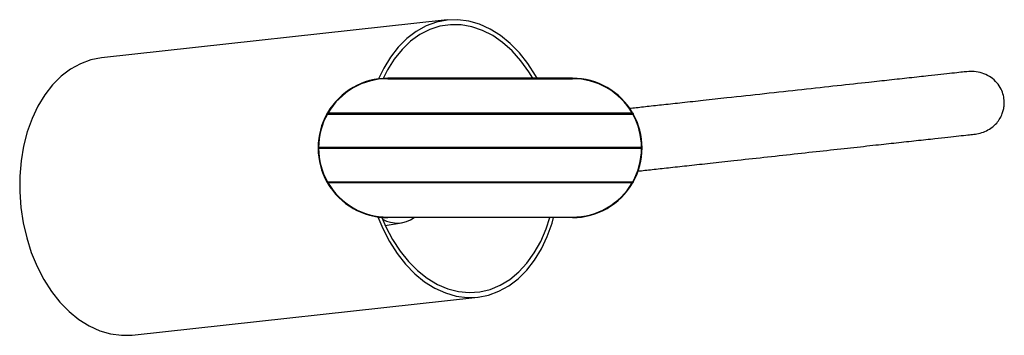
# Model space of a CAD drawing. Header units: millimetres. Extents: x 97.5 to 178.1, y 85.6 to 162.7.
# Tile 4 of 4: x 129.5 to 149.2, y 156.3 to 162.7. Entities that reach past the tile are written whole.
import ezdxf

# ---------------------------------------------------------------- set-up
doc = ezdxf.new("R2010")
doc.units = ezdxf.units.MM

msp = doc.modelspace()

# ---------------------------------------------------------------- linework, layer by layer
at = {"color": 7, "linetype": 'Continuous', "lineweight": 25}
for p, q in [((138.048, 162.6674), (131.1128, 161.9071)), ((136.8533, 161.498), (136.8533, 161.488)), ((140.5574, 161.498), (136.8533, 161.498)), ((136.8533, 161.488), (140.5574, 161.488)), ((140.5574, 161.498), (140.5574, 161.488)), ((135.6449, 160.8031), (135.6536, 160.798)), ((141.7571, 160.798), (135.6536, 160.798)), ((141.7571, 160.798), (141.7657, 160.8031)), ((135.6334, 160.7829), (135.6422, 160.778)), ((135.6422, 160.788), (135.6422, 160.778)), ((141.7685, 160.788), (135.6422, 160.788)), ((135.6422, 160.778), (141.7685, 160.778)), ((141.7685, 160.788), (141.7685, 160.778)), ((141.7685, 160.778), (141.7772, 160.7829)), ((135.4554, 160.1081), (135.4654, 160.108)), ((135.4554, 160.088), (135.4654, 160.088)), ((141.9453, 160.108), (135.4654, 160.108)), ((135.4654, 160.108), (135.4654, 160.098)), ((135.4654, 160.088), (135.4654, 160.098)), ((135.4654, 160.098), (141.9553, 160.098)), ((141.9453, 160.088), (135.4654, 160.088)), ((135.6334, 159.4131), (135.6422, 159.418)), ((135.6422, 159.418), (141.7685, 159.418)), ((135.6422, 159.408), (135.6422, 159.418)), ((141.7685, 159.418), (141.7772, 159.4131)), ((141.7685, 159.408), (141.7685, 159.418)), ((141.7685, 159.408), (135.6422, 159.408)), ((135.6449, 159.393), (135.6536, 159.398)), ((141.7571, 159.398), (135.6536, 159.398)), ((141.7571, 159.398), (141.7657, 159.393)), ((136.8533, 158.708), (140.5574, 158.708)), ((136.8533, 158.698), (136.8533, 158.708)), ((140.5574, 158.698), (136.8533, 158.698)), ((140.5574, 158.698), (140.5574, 158.708)), ((136.8038, 158.5415), (137.1321, 158.594)), ((131.723, 156.3405), (138.6582, 157.1007))]:
    msp.add_line(p, q, dxfattribs=at)
at = {"color": 7, "linetype": 'Continuous', "lineweight": 25, "flags": 128}
for points in [[(139.8483, 161.498), (139.8189, 161.5502), (139.6655, 161.7904), (139.4956, 162.0067), (139.3113, 162.1963), (139.115, 162.3569), (138.909, 162.4863), (138.6961, 162.583), (138.4789, 162.6458), (138.2601, 162.6738), (138.0425, 162.6667), (137.8287, 162.6247), (137.6216, 162.5482), (137.4236, 162.4382), (137.2374, 162.296), (137.0652, 162.1236), (136.9091, 161.9229), (136.7713, 161.6967), (136.6695, 161.4859)], [(139.7623, 161.498), (139.6826, 161.6281), (139.5221, 161.8504), (139.3464, 162.0471), (139.1578, 162.2156), (138.9587, 162.3537), (138.7517, 162.4596), (138.5394, 162.532), (138.3248, 162.5698), (138.1105, 162.5726), (137.8994, 162.5403), (137.6942, 162.4734), (137.4976, 162.3728), (137.3121, 162.2397), (137.1403, 162.0759), (136.9842, 161.8835), (136.8459, 161.6651), (136.7592, 161.4949)], [(131.1128, 161.9071), (131.1073, 161.9065), (130.8936, 161.8645), (130.6864, 161.788), (130.4885, 161.678), (130.3022, 161.5358), (130.13, 161.3634), (129.974, 161.1627), (129.8361, 160.9365), (129.7181, 160.6874), (129.6215, 160.4187), (129.5475, 160.1336), (129.497, 159.8359), (129.4707, 159.5293), (129.4689, 159.2175), (129.4915, 158.9046), (129.5384, 158.5944)], [(141.7772, 160.7829), (141.7687, 160.7979), (141.7657, 160.8031)], [(141.7772, 159.4131), (141.7687, 159.3982), (141.7657, 159.393)], [(136.6544, 158.7123), (136.7522, 158.4791), (136.8872, 158.2179), (137.0406, 157.9776), (137.2106, 157.7613), (137.3949, 157.5717), (137.5912, 157.4112), (137.7971, 157.2818), (138.01, 157.1851), (138.2273, 157.1223), (138.4461, 157.0943), (138.6637, 157.1013), (138.8775, 157.1434), (139.0846, 157.2199), (139.2825, 157.3299), (139.4688, 157.472), (139.641, 157.6445), (139.797, 157.8451), (139.9349, 158.0714), (140.0529, 158.3205), (140.1495, 158.5892), (140.1809, 158.698)], [(136.7349, 158.7031), (136.816, 158.5151), (136.9498, 158.2598), (137.1018, 158.0258), (137.2701, 157.8159), (137.4526, 157.633), (137.6468, 157.4795), (137.8502, 157.3573), (138.0601, 157.268), (138.2739, 157.2128), (138.4887, 157.1925), (138.7018, 157.2073), (138.9103, 157.2569), (139.1115, 157.3408), (139.3029, 157.4579), (139.4818, 157.6065), (139.6461, 157.7849), (139.7935, 157.9907), (139.9221, 158.2211), (140.0302, 158.4732), (140.1039, 158.698)], [(129.5384, 158.5944), (129.609, 158.2908), (129.7022, 157.9978), (129.8171, 157.7189), (129.9521, 157.4577), (130.1055, 157.2174), (130.2754, 157.0011), (130.4597, 156.8115), (130.656, 156.651), (130.862, 156.5216), (131.0749, 156.4248), (131.2921, 156.3621), (131.5109, 156.3341), (131.723, 156.3405)]]:
    msp.add_lwpolyline(points, dxfattribs=at)
at = {"color": 7, "linetype": 'Continuous', "lineweight": 25}
for centre, radius, start, end in [((136.8533, 160.1001), 1.3979, 90, 149.811), ((136.8533, 160.1001), 1.3879, 90, 149.811), ((140.5574, 160.1001), 1.3979, 30.189, 90), ((140.5574, 160.1001), 1.3879, 30.189, 90), ((136.8533, 160.1001), 1.3979, 150.76164, 179.67295), ((136.8533, 160.1001), 1.3879, 150.76164, 179.67295), ((135.6422, 160.778), 0.01, 90, 150.76164), ((141.7685, 160.778), 0.01, 29.23836, 90), ((140.5574, 160.1001), 1.3879, 0.32705, 29.23836), ((140.5574, 160.1001), 1.3979, 359.91484, 29.23836), ((135.4654, 160.108), 0.01, 179.67295, 270), ((135.4654, 160.088), 0.01, 90, 180.32705), ((136.8533, 160.096), 1.3979, 180.32705, 209.23836), ((136.8533, 160.096), 1.3879, 180.32705, 209.23836), ((140.5574, 160.096), 1.3879, 330.76164, 359.67295), ((140.5574, 160.096), 1.3979, 330.76164, 0.08516), ((135.6422, 159.418), 0.01, 209.23836, 270), ((141.7685, 159.418), 0.01, 270, 330.76164), ((136.8533, 160.096), 1.3979, 210.189, 270), ((136.8533, 160.096), 1.3879, 210.189, 270), ((140.5574, 160.096), 1.3879, 270, 329.811), ((140.5574, 160.096), 1.3979, 270, 329.811), ((137.0403, 159.1737), 0.5853, 240.26771, 305.64175)]:
    msp.add_arc(centre, radius, start, end, dxfattribs=at)
for points, knots in [([(148.4709, 161.6295), (148.4352, 161.6256), (148.3653, 161.6179), (148.1826, 161.5979), (147.9606, 161.5735), (147.6782, 161.5426), (147.336, 161.5051), (146.9362, 161.4612), (146.4616, 161.4092), (145.8897, 161.3465), (145.1874, 161.2695), (144.43, 161.1865), (143.7517, 161.1122), (143.1952, 161.0512), (142.7713, 161.0047), (142.3943, 160.9634), (142.0638, 160.9271), (141.8345, 160.902), (141.7261, 160.8901), (141.7049, 160.8878)], [0, 0, 0, 0, 0.0676214, 0.1328, 0.1952745, 0.2547891, 0.3291525, 0.3974782, 0.4595534, 0.5459613, 0.6299108, 0.7103962, 0.7870934, 0.834918, 0.8786545, 0.9188685, 0.9562064, 0.9914072, 1, 1, 1, 1]), ([(148.6087, 160.3719), (148.6524, 160.3783), (148.7355, 160.3906), (148.8621, 160.4368), (148.9745, 160.504), (149.0669, 160.5886), (149.1356, 160.6825), (149.1811, 160.7761), (149.2089, 160.8689), (149.2228, 160.9644), (149.2218, 161.0694), (149.1979, 161.1912), (149.142, 161.3205), (149.0491, 161.4431), (148.9226, 161.5433), (148.774, 161.609), (148.6167, 161.6386), (148.52, 161.6325), (148.4709, 161.6295)], [0, 0, 0, 0, 0.0917769, 0.1747167, 0.2485963, 0.3128709, 0.3668849, 0.4102728, 0.443634, 0.4742201, 0.5135504, 0.5625555, 0.6208334, 0.6871264, 0.7596537, 0.8366445, 0.9168859, 1, 1, 1, 1]), ([(135.6449, 160.8031), (135.644, 160.8015), (135.6416, 160.7973), (135.6388, 160.7924), (135.6374, 160.79), (135.6371, 160.7895)], [0, 0, 0, 0, 0.3228312, 0.8435336, 1, 1, 1, 1]), ([(135.6371, 160.7895), (135.638, 160.791), (135.6403, 160.795), (135.6432, 160.8), (135.6449, 160.8031)], [0, 0, 0, 0, 0.39503708, 1, 1, 1, 1]), ([(135.6536, 160.798), (135.6519, 160.7966), (135.6488, 160.7939), (135.6453, 160.7908), (135.6436, 160.7893), (135.6427, 160.7885), (135.6423, 160.7881), (135.6422, 160.788), (135.6422, 160.788), (135.6422, 160.788)], [0, 0, 0, 0, 0.3356233, 0.6056359, 0.7640189, 0.8215052, 0.9419116, 0.9910477, 1, 1, 1, 1]), ([(141.7571, 160.798), (141.7584, 160.7969), (141.7609, 160.7947), (141.7641, 160.7919), (141.7666, 160.7898), (141.7677, 160.7887), (141.7684, 160.7882), (141.7684, 160.7881), (141.7685, 160.788)], [0, 0, 0, 0, 0.2653025, 0.4918652, 0.680267, 0.8451713, 0.8710712, 1, 1, 1, 1]), ([(141.7657, 160.8031), (141.7671, 160.8007), (141.7697, 160.7963), (141.7729, 160.7905), (141.7753, 160.7863), (141.7769, 160.7835), (141.7771, 160.7831), (141.7772, 160.7829)], [0, 0, 0, 0, 0.2389343, 0.4513426, 0.6403773, 0.8201532, 1, 1, 1, 1]), ([(141.8715, 159.6334), (141.8833, 159.6347), (141.9825, 159.6455), (142.202, 159.6696), (142.532, 159.7058), (142.9092, 159.7471), (143.333, 159.7936), (143.8377, 159.8489), (144.4082, 159.9114), (145.0177, 159.9783), (145.6061, 160.0427), (146.1526, 160.1027), (146.637, 160.1558), (147.074, 160.2037), (147.4739, 160.2475), (147.816, 160.285), (148.0984, 160.3159), (148.3205, 160.3403), (148.5032, 160.3603), (148.5731, 160.368), (148.6087, 160.3719)], [0, 0, 0, 0, 0.0047666, 0.0401016, 0.0775818, 0.1179492, 0.1618523, 0.2098592, 0.2711205, 0.3349115, 0.4009767, 0.4691413, 0.5386949, 0.6010067, 0.6695928, 0.7442397, 0.8039812, 0.8666938, 0.9321209, 1, 1, 1, 1]), ([(141.9453, 160.108), (141.9454, 160.108), (141.9465, 160.1069), (141.9489, 160.1045), (141.9519, 160.1015), (141.954, 160.0994), (141.9551, 160.0982), (141.9553, 160.0981), (141.9553, 160.098)], [0, 0, 0, 0, 0.0105041, 0.2523658, 0.5247739, 0.7209132, 0.8601303, 1, 1, 1, 1]), ([(141.9453, 160.088), (141.9454, 160.0881), (141.9465, 160.0892), (141.9489, 160.0916), (141.9519, 160.0946), (141.954, 160.0967), (141.9551, 160.0978), (141.9553, 160.098), (141.9553, 160.098)], [0, 0, 0, 0, 0.0105041, 0.2523658, 0.5247739, 0.7209132, 0.8601303, 1, 1, 1, 1]), ([(141.7657, 159.393), (141.7671, 159.3953), (141.7697, 159.3998), (141.7729, 159.4055), (141.7753, 159.4098), (141.7769, 159.4126), (141.7771, 159.413), (141.7772, 159.4131)], [0, 0, 0, 0, 0.2389343, 0.4513426, 0.6403773, 0.8201532, 1, 1, 1, 1]), ([(135.6371, 159.4067), (135.6376, 159.4058), (135.6391, 159.4032), (135.6419, 159.3983), (135.6441, 159.3945), (135.6449, 159.393)], [0, 0, 0, 0, 0.223353, 0.7074796, 1, 1, 1, 1]), ([(135.6371, 159.4067), (135.638, 159.4051), (135.6403, 159.4011), (135.6432, 159.396), (135.6449, 159.393)], [0, 0, 0, 0, 0.3982103, 1, 1, 1, 1]), ([(135.6536, 159.398), (135.6519, 159.3995), (135.6488, 159.4021), (135.6453, 159.4052), (135.6436, 159.4068), (135.6427, 159.4076), (135.6423, 159.408), (135.6422, 159.408), (135.6422, 159.408), (135.6422, 159.408)], [0, 0, 0, 0, 0.3356233, 0.6056359, 0.7640189, 0.8215052, 0.9419116, 0.9910477, 1, 1, 1, 1]), ([(141.7571, 159.398), (141.7584, 159.3992), (141.7609, 159.4013), (141.7641, 159.4042), (141.7666, 159.4063), (141.7677, 159.4073), (141.7684, 159.4079), (141.7684, 159.408), (141.7685, 159.408)], [0, 0, 0, 0, 0.2653025, 0.4918652, 0.680267, 0.8451713, 0.8710712, 1, 1, 1, 1])]:
    msp.add_open_spline(points, degree=3, knots=knots, dxfattribs=at)

doc.saveas('drawing.dxf')
